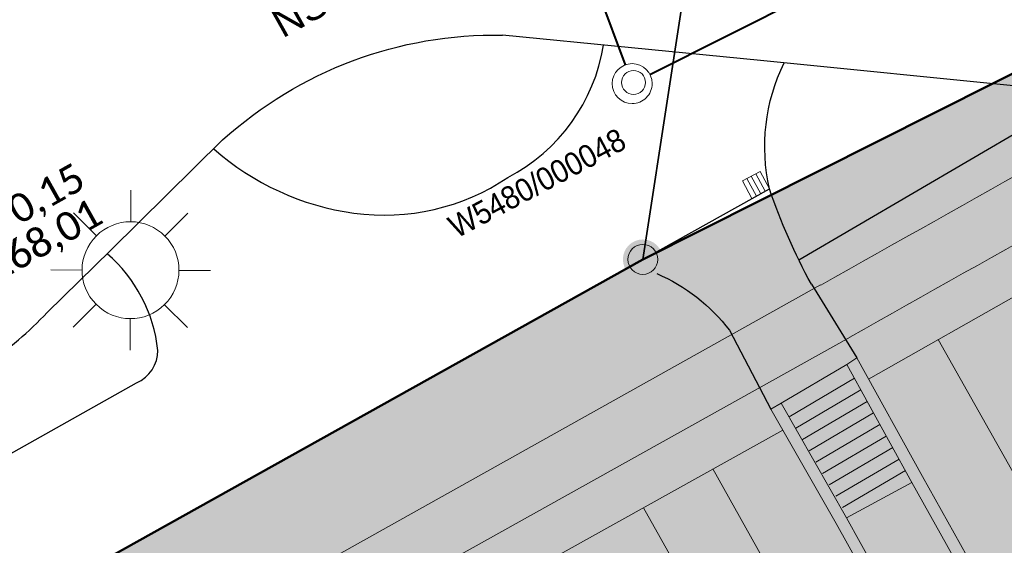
# Model space of a CAD drawing. Header units: millimetres. Extents: x 3402416 to 3403134, y 5267375 to 5268119.
# Tile 153 of 256: x 3402696 to 3402721, y 5267624 to 5267637. Entities that reach past the tile are written whole.
import ezdxf

# ---------------------------------------------------------------- set-up
doc = ezdxf.new("R2010")
doc.units = ezdxf.units.MM
doc.header["$MEASUREMENT"] = 0
doc.linetypes.add('100.5', pattern=[5.5, 3.9, -1.6])
doc.linetypes.add('DGN Style 2', pattern=[18.98635847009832, 11.39181508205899, -7.59454338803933])
for name, color, linetype, lineweight in [('_WBG Ideenteil + Pachtvertrag', 8, 'Continuous', 25), ('IVK_Boeschung', 7, 'Continuous', 0), ('IVK_Fahrbahnrand', 7, 'Continuous', 0), ('IVK_Gleis', 7, 'Continuous', 0), ('IVK_NSH_Modell Umring Freiborderhoehung', 1, 'Continuous', 0), ('IVK_NSH_Modell Umring Teil West', 7, 'Continuous', 0), ('IVK_NSH_Modell Umring Werksareal', 7, 'Continuous', 0), ('IVK_Rahmen Stempel', 7, 'Continuous', 0), ('IVK_RW Kanal', 90, 'Continuous', 0), ('IVK_RW Schacht', 90, 'Continuous', 0), ('IVK_RW Schachtanschrieb-Hoehen_NSH', 90, 'Continuous', 0), ('IVK_Sinkkasten', 7, 'Continuous', 0), ('IVK_Strassenbeleuchtung', 7, 'Continuous', 0), ('IVK_SW Schachtanschrieb-Hoehen_NSH', 20, 'Continuous', 0), ('IVK_Treppe Überdachung', 7, 'Continuous', 0)]:
    doc.layers.add(name, color=color, linetype=linetype, lineweight=lineweight)
for name, color, linetype, lineweight, true_color in [('_WBG Realisierungsteil', 7, 'Continuous', 50, 0x9494ff), ('ALKIS_Flurstuecksgrenze', 7, 'Continuous', 0, 0xffff80), ('ALKIS_Grenzpunkte_abgemarkt', 7, 'Continuous', 0, 0xffff80), ('ALKIS_Grenzpunkte_endgueltig', 7, 'Continuous', 0, 0x73d156), ('BetaPlan_RW_KW_Schachtnummer', 7, 'Continuous', 0, 0x0072ff)]:
    doc.layers.add(name, color=color, linetype=linetype, lineweight=lineweight, true_color=true_color)
doc.styles.add('Arial', font='arial.ttf')
doc.styles.add('Style-Arial Unicode MS', font='ARIALUNI.TTF')

# ---------------------------------------------------------------- blocks, each defined once
blk = doc.blocks.new('LAMPE0')
at = {"color": 0, "linetype": 'ByBlock', "lineweight": -2}
for p, q in [((1e-05, 0.00267), (2e-05, 0.00445)), ((-0.0019, 0.00192), (-0.00317, 0.0032)), ((0.00192, 0.0019), (0.0032, 0.00317)), ((-0.00267, 1e-05), (-0.00445, 2e-05)), ((0.00267, -1e-05), (0.00445, -2e-05)), ((-0.00192, -0.0019), (-0.0032, -0.00317)), ((0.0019, -0.00192), (0.00317, -0.0032)), ((-1e-05, -0.00267), (-2e-05, -0.00445))]:
    blk.add_line(p, q, dxfattribs=at)
for start, end in [(44.74282500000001, 134.742825), (134.742825, 224.742825), (314.742825, 44.74282500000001), (224.742825, 314.742825)]:
    blk.add_arc((0, 0), 0.0027, start, end, dxfattribs=at)
blk = doc.blocks.new('VA03A')
at = {"linetype": 'Continuous', "lineweight": 13}
h = blk.add_hatch(color=7, dxfattribs=at)
edge = h.paths.add_edge_path(flags=0)
edge.add_arc((0, 0), 0.05, 0, 360)
blk = doc.blocks.new('Grenzpunkt mit Abmarkung')
at = {"color": 0}
blk.add_circle((0, 0), 0.05, dxfattribs=at)
blk = doc.blocks.new('STEIN')
at = {"color": 0, "linetype": 'ByBlock', "lineweight": -2}
for start, end in [(90, 180), (0, 90), (180, 270), (270, 0)]:
    blk.add_arc((0, 0), 0.00501, start, end, dxfattribs=at)
blk = doc.blocks.new('M8_2')
at = {"color": 0, "linetype": 'ByBlock', "lineweight": -2}
for p, q in [((-0.005006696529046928, -0.004993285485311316), (-0.004993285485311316, 0.005006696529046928)), ((-0.004993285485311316, 0.005006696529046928), (0.005006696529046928, 0.004993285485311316)), ((-0.002513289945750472, 0.005003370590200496), (-0.002506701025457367, -0.00499663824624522)), ((-6.705521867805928e-06, -0.004999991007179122), (6.705521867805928e-06, 0.004999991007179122)), ((0.002506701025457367, 0.00499663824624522), (0.002513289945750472, -0.005003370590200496)), ((0.005006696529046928, 0.004993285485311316), (0.004993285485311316, -0.005006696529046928)), ((0.004993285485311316, -0.005006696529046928), (-0.005006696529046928, -0.004993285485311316))]:
    blk.add_line(p, q, dxfattribs=at)
blk = doc.blocks.new('GULLI')
at = {"color": 0, "linetype": 'ByBlock', "lineweight": -2, "xscale": 1.000000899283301, "yscale": 1.000000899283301, "zscale": 1.000000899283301, "rotation": 90.07683971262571}
blk.add_blockref('M8_2', (0, 0), dxfattribs=at)

msp = doc.modelspace()

# ---------------------------------------------------------------- hatches: boundary and pattern name
at = {"layer": '_WBG Ideenteil + Pachtvertrag', "linetype": 'Continuous', "lineweight": 13, "transparency": 33554483}
h = msp.add_hatch(color=10, dxfattribs=at)
h.dxf.hatch_style = 1
h.paths.add_polyline_path([(3403020.16245001, 5267924.387769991), (3402974.164736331, 5267921.172880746), (3402970.833647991, 5267929.905829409), (3402966.125105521, 5267938.095891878), (3402962.962486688, 5267942.429970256), (3402957.609186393, 5267949.641042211), (3402947.360000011, 5267962.649999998), (3402939.807761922, 5267958.280785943), (3402940.650000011, 5267953.629999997), (3402941.220000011, 5267941.909999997), (3402941.790000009, 5267930.189999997), (3402941.545000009, 5267919.144999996), (3402940.618403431, 5267897.121720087), (3402939.51956888, 5267886.350966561), (3402937.993885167, 5267875.647076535), (3402933.952435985, 5267857.287685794), (3402924.269771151, 5267830.290976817), (3402912.70607658, 5267807.601485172), (3402888.950021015, 5267776.442785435), (3402888.948658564, 5267776.443823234), (3402875.125951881, 5267762.813248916), (3402817.856936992, 5267713.906700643), (3402814.792997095, 5267708.813060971), (3402749.530083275, 5267659.038497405), (3402740.540000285, 5267652.664999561), (3402743.030533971, 5267648.819175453), (3402726.539999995, 5267638.140000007), (3402711.869999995, 5267630.760000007), (3402634.269999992, 5267587.490000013), (3402621.469999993, 5267580.910000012), (3402607.519999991, 5267574.990000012), (3402612.549999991, 5267567.780000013), (3402597.743393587, 5267552.391029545), (3402630.485999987, 5267520.887500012), (3402683.348999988, 5267542.27000001), (3402692.954999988, 5267547.52500001), (3402703.979999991, 5267553.56000001), (3402743.097287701, 5267575.542575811), (3402746.601055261, 5267577.473139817), (3402753.342323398, 5267580.872757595), (3402757.657494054, 5267582.852254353), (3402762.378373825, 5267584.4516378), (3402767.186860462, 5267585.764340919), (3402772.29990408, 5267586.82701157), (3402777.468214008, 5267587.565390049), (3402782.590309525, 5267588.115923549), (3402787.738347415, 5267587.940988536), (3402794.98364584, 5267586.421840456), (3402794.339154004, 5267584.752635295), (3402798.108716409, 5267583.568148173), (3402799.256490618, 5267582.521750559), (3402802.297060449, 5267580.638326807), (3402804.958647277, 5267578.374340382), (3402807.449328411, 5267575.693806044), (3402813.836844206, 5267564.974516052), (3402824.334100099, 5267559.186056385), (3402831.545665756, 5267563.247558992), (3402850.736040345, 5267528.656213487), (3402857.046140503, 5267532.175631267), (3402875.097029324, 5267542.718187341), (3402879.431665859, 5267545.49590129), (3402884.47041499, 5267548.760394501), (3402887.619999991, 5267550.840000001), (3402890.11999999, 5267552.705000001), (3402892.61999999, 5267554.57), (3402896.49999999, 5267557.725), (3402900.37999999, 5267560.88), (3402903.42499999, 5267563.53), (3402911.319999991, 5267570.839999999), (3402925.41999999, 5267583.349999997), (3402926.029999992, 5267588.41), (3402935.719999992, 5267598.939999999), (3402939.889216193, 5267603.53054421), (3402947.511956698, 5267612.875241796), (3402954.37638669, 5267622.159368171), (3402960.809480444, 5267631.963964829), (3402966.189463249, 5267641.215743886), (3402971.088693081, 5267650.737576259), (3402974.884999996, 5267659.599999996), (3402977.896151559, 5267666.629987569), (3402983.519182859, 5267677.451653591), (3402987.072116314, 5267688.518937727), (3402989.662394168, 5267695.872167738), (3402996.629999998, 5267712.759999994), (3402998.879999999, 5267719.659999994), (3403002.589999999, 5267737.299999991), (3403004.045, 5267747.989999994), (3403005.500000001, 5267758.679999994), (3403006.260000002, 5267780.779999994), (3403008.055000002, 5267823.754999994), (3403009.280000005, 5267856.419999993), (3403009.069347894, 5267863.169206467), (3403007.636931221, 5267873.430262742)])
h.paths.add_polyline_path([(3402831.684338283, 5267692.713495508), (3402826.570000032, 5267697.970000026), (3402826.570000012, 5267697.970000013), (3402822.855003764, 5267702.231002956), (3402821.219958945, 5267700.910050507), (3402817.300075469, 5267705.730194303), (3402868.070000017, 5267748.980000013), (3402874.240000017, 5267754.230000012), (3402879.480000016, 5267748.100000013), (3402881.455003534, 5267745.791003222), (3402884.489868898, 5267742.976403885), (3402858.850000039, 5267715.330000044, -0.01115934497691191), (3402852.943002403, 5267709.527597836, -0.01177327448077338), (3402846.747222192, 5267703.982851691, -0.0127692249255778), (3402839.04620584, 5267697.938380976, -0.01175673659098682)], flags=16)
h.paths.add_polyline_path([(3402833.136433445, 5267693.592305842), (3402864.347414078, 5267722.274868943), (3402861.408584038, 5267725.472761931), (3402830.197603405, 5267696.79019883)], flags=24)

# ---------------------------------------------------------------- linework, layer by layer
at = {"layer": '_WBG Ideenteil + Pachtvertrag', "color": 10, "linetype": 'Continuous', "lineweight": 50, "transparency": 33554687}
msp.add_lwpolyline([(3402634.269999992, 5267587.490000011), (3402711.869999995, 5267630.760000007), (3402726.539999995, 5267638.140000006), (3402743.03053397, 5267648.819175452), (3402740.540000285, 5267652.664999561), (3402749.530083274, 5267659.038497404), (3402814.792997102, 5267708.813060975)], dxfattribs=at)
at = {"layer": '_WBG Realisierungsteil', "color": 168, "lineweight": 50, "transparency": 33554687}
msp.add_lwpolyline([(3402634.269999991, 5267587.490000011), (3402711.869999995, 5267630.760000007), (3402726.539999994, 5267638.140000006), (3402743.030533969, 5267648.819175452), (3402740.540000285, 5267652.664999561), (3402749.530083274, 5267659.038497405), (3402814.792997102, 5267708.813060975)], dxfattribs=at)
at = {"layer": 'ALKIS_Flurstuecksgrenze', "color": 7, "linetype": 'Continuous', "lineweight": 30, "flags": 128}
for points in [[(3402826.697000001, 5267884.391), (3402807.51, 5267833.702), (3402776.879000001, 5267762.672), (3402774.418000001, 5267756.929), (3402776.269, 5267757.08), (3402811.165000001, 5267712.763), (3402807.243, 5267709.631), (3402805.802000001, 5267708.421), (3402799.589000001, 5267703.188), (3402791.475000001, 5267696.364), (3402783.421000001, 5267689.631), (3402775.297, 5267682.847), (3402767.084, 5267676.264), (3402758.05, 5267669.03), (3402756.379000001, 5267667.929), (3402742.414, 5267658.714), (3402739.973000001, 5267657.483), (3402738.052000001, 5267656.513), (3402743.034, 5267648.82), (3402726.537, 5267638.144), (3402711.871, 5267630.761), (3402634.266, 5267587.487)], [(3402634.266, 5267587.487), (3402711.871, 5267630.761), (3402713.953000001, 5267644.306), (3402711.632000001, 5267643.135), (3402705.279000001, 5267640.195), (3402691.552000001, 5267638.554)]]:
    msp.add_lwpolyline(points, dxfattribs=at)
msp.add_lwpolyline([(3402711.871, 5267630.761), (3402726.537, 5267638.144), (3402743.034, 5267648.82), (3402738.052000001, 5267656.513), (3402713.953000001, 5267644.306)], close=True, dxfattribs=at)
at = {"layer": 'IVK_Boeschung', "color": 7, "linetype": 'DGN Style 2', "lineweight": 13}
for p, q in [((3402717.53, 5267627.76), (3402731.290000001, 5267635.54)), ((3402719.28, 5267628.75), (3402722.720000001, 5267622.65)), ((3402688.854, 5267611.727), (3402715.38, 5267626.48)), ((3402713.63, 5267625.51), (3402717.05, 5267619.4)), ((3402711.890000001, 5267624.53), (3402713.600000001, 5267621.48))]:
    msp.add_line(p, q, dxfattribs=at)
at = {"layer": 'IVK_Fahrbahnrand', "color": 7, "linetype": 'Continuous', "lineweight": 30}
for p, q in [((3402714.826, 5267635.746), (3402708.351, 5267636.384)), ((3402722.948, 5267634.929), (3402714.826, 5267635.746)), ((3402722.948, 5267634.929), (3402715.785000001, 5267630.742)), ((3402698.528, 5267630.993), (3402701.331, 5267633.754)), ((3402712.307, 5267631.003), (3402715.049000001, 5267632.528)), ((3402687.044000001, 5267616.907), (3402712.307, 5267631.003)), ((3402696.930000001, 5267629.433), (3402698.528, 5267630.993)), ((3402716.100000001, 5267630.137), (3402717.240000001, 5267628.29)), ((3402714.043000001, 5267628.983), (3402715.080000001, 5267627.01)), ((3402689.463, 5267622.237), (3402699.172, 5267627.668))]:
    msp.add_line(p, q, dxfattribs=at)
at = {"layer": 'IVK_Fahrbahnrand', "color": 7, "linetype": 'Continuous', "lineweight": 30, "extrusion": (0, 0, -1)}
for centre, radius, start, end in [((-3402708.168603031, 5267626.18695693), 10.19867422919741, 47.89893611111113, 91.0247527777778), ((-3402719.707520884, 5267633.588674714), 4.777745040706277, 347.1732805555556, 26.04861111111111), ((-3402729.063410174, 5267637.261753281), 14.79229909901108, 331.2065916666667, 341.3361861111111), ((-3402710.419270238, 5267626.217066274), 4.558706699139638, 113.2870166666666, 142.6460972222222)]:
    msp.add_arc(centre, radius, start, end, dxfattribs=at)
at = {"layer": 'IVK_Fahrbahnrand', "color": 7, "linetype": 'Continuous', "lineweight": 30}
for centre, radius, start, end in [((3402706.379598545, 5267636.863894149), 4.564502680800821, 297.4964444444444, 350.80205), ((3402705.539114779, 5267638.556647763), 6.698862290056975, 228.5777277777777, 262.1225138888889), ((3402705.380296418, 5267637.443545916), 5.574499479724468, 262.1714694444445, 303.8697138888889), ((3402695.971586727, 5267628.06410212), 3.758605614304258, 6.368250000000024, 49.04213055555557), ((3402691.254008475, 5267634.641894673), 7.703860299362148, 302.603325, 317.4571916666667), ((3402698.819846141, 5267628.4822673), 0.8871547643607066, 293.3874888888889, 359.9181527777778)]:
    msp.add_arc(centre, radius, start, end, dxfattribs=at)
at = {"layer": 'IVK_Gleis', "color": 7, "linetype": 'Continuous', "lineweight": 13}
for p, q in [((3402680.540000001, 5267610.14), (3402716.330000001, 5267630.12)), ((3402681.27, 5267608.83), (3402717.07, 5267628.81))]:
    msp.add_line(p, q, dxfattribs=at)
for centre, radius, start, end in [((3404066.950000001, 5265235.87), 2748.92, 119.1558194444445, 119.42775), ((3404065.890000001, 5265237.76), 2745.26, 119.1556388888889, 119.4279277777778)]:
    msp.add_arc(centre, radius, start, end, dxfattribs=at)
at = {"layer": 'IVK_NSH_Modell Umring Freiborderhoehung', "color": 6, "linetype": '100.5', "ltscale": 10, "true_color": 0xe202f2}
msp.add_open_spline([(3402973.402, 5267889.37, 266.63), (3402971.259000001, 5267898.655, 266.884), (3402973.221, 5267899.259, 266.92), (3402979.065, 5267899.964, 266.983), (3402987.632000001, 5267901.332, 266.645), (3402996.574, 5267901.247, 267.164), (3402999.854, 5267900.751, 267.116), (3403001.073, 5267899.555, 266.771), (3403007.491, 5267887.112, 261.1240000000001), (3403008.555000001, 5267857.094, 261.209), (3403007.359000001, 5267813.886, 261.074), (3403006.127, 5267770.161, 261.248), (3402999.63, 5267722.447, 261.063), (3402990.96, 5267699.646, 261.254), (3402984.157000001, 5267681.314, 261.31), (3402973.541000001, 5267656.946, 261.224), (3402953.577000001, 5267621.061, 261.098), (3402931.148000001, 5267593.163, 261.279), (3402926.345000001, 5267588.179, 261.563), (3402925.493, 5267583.399, 261.5110000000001), (3402911.549000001, 5267570.877, 261.576), (3402911.412, 5267570.875, 261.58), (3402911.339000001, 5267570.85, 262.251), (3402902.615000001, 5267562.888, 262.266), (3402892.302000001, 5267554.41, 262.276), (3402881.339000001, 5267546.676, 262.302), (3402874.151000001, 5267542.111, 262.268), (3402866.574, 5267537.704, 262.28), (3402866.402, 5267538.022, 262.27), (3402865.737000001, 5267539.264, 262.279), (3402868.892, 5267541.002, 262.274), (3402868.752, 5267541.251, 262.276), (3402868.744, 5267541.273, 262.225), (3402864.707, 5267548.554, 262.213), (3402862.826, 5267549.046, 262.204), (3402861.239000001, 5267548.161, 262.217), (3402861.219000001, 5267548.172, 262.174), (3402860.109000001, 5267550.144, 262.171), (3402860.127, 5267550.151, 262.401), (3402859.981000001, 5267550.413, 262.4), (3402859.545, 5267550.177, 262.402), (3402857.42, 5267547.064, 262.409), (3402861.361, 5267539.982, 262.423), (3402857.268000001, 5267537.712, 262.414), (3402857.595000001, 5267537.1, 262.401), (3402855.077000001, 5267535.648, 262.413), (3402855.391, 5267535.133, 262.415), (3402847.117000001, 5267530.472, 262.423), (3402844.698, 5267529.084, 262.42), (3402844.686000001, 5267529.154, 262.243), (3402841.189, 5267535.306, 262.197), (3402834.324, 5267531.517, 262.1960000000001), (3402825.188000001, 5267526.398, 262.199), (3402816.640000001, 5267521.633, 262.187), (3402807.825000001, 5267516.664, 262.189), (3402799.117000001, 5267511.766, 262.187), (3402790.161, 5267506.762, 262.187), (3402785.002, 5267503.849, 262.181), (3402780.631000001, 5267501.338, 262.252), (3402779.518000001, 5267503.255, 262.252), (3402779.51, 5267503.225, 261.302), (3402771.145, 5267498.561, 261.306), (3402762.032000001, 5267493.996, 261.293), (3402753.326, 5267489.085, 261.279), (3402744.624, 5267484.192, 261.304), (3402737.594000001, 5267477.268, 261.295), (3402739.756000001, 5267473.33, 261.2970000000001), (3402739.329, 5267473.086, 261.293), (3402740.745000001, 5267471.036, 261.302), (3402742.522, 5267468.178, 261.301), (3402737.854, 5267465.502, 261.276), (3402736.075000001, 5267464.499, 261.3090000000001), (3402734.307, 5267463.533, 261.292), (3402734.274000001, 5267463.516, 262.291), (3402732.350000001, 5267462.487, 262.274), (3402724.718, 5267458.614, 262.463), (3402722.217000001, 5267454.994, 262.478), (3402722.175, 5267455, 262.6070000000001), (3402720.67, 5267453.302, 262.568), (3402719.337, 5267455.763, 262.5710000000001), (3402719.314, 5267455.757, 262.497), (3402715.054, 5267453.445, 262.491), (3402712.311000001, 5267452.143, 258.2440000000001), (3402707.951, 5267450.18, 258.263), (3402703.588, 5267448.754, 258.252), (3402699.675, 5267457.066, 258.28), (3402695.118, 5267469.736, 258.679), (3402692.195, 5267479.923, 258.969), (3402702.031, 5267485.048, 259.195), (3402707.857, 5267488.496, 259.373), (3402715.117000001, 5267492.487, 259.098), (3402719.239000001, 5267494.954, 259.258), (3402721.036, 5267494.67, 259.279), (3402723.049000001, 5267491.187, 262.242), (3402725.561000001, 5267486.822, 262.264), (3402729.362000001, 5267488.733, 262.271), (3402737.009000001, 5267493.102, 262.276), (3402745.765000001, 5267498.005, 262.28), (3402754.496, 5267502.989, 262.292), (3402763.191000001, 5267507.689, 262.2730000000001), (3402771.922, 5267512.655, 262.276), (3402774.429, 5267514.204, 262.227), (3402783.438000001, 5267519.244, 262.226), (3402792.034, 5267524.084, 262.23), (3402800.847000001, 5267529.005, 262.2200000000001), (3402809.211000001, 5267533.706, 262.217), (3402818.25, 5267538.767, 262.216), (3402826.523000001, 5267543.492, 262.222), (3402838.805000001, 5267550.458, 262.215), (3402835.571, 5267556.173, 262.289), (3402836.864000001, 5267556.946, 262.342), (3402832.914, 5267564.026, 262.3330000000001), (3402828.391, 5267572.116, 262.301), (3402828.714000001, 5267572.295, 262.2970000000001), (3402828.751000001, 5267572.324, 262.218), (3402831.204, 5267573.654, 262.187), (3402830.856000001, 5267577.123, 262.171), (3402838.132000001, 5267575.061, 262.179), (3402857.727, 5267580.016, 262.296), (3402858.743, 5267586.148, 262.343), (3402856.571, 5267590.239, 262.325), (3402872.490000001, 5267592.439, 262.352), (3402877.389, 5267594.62, 262.202), (3402881.373000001, 5267600.75, 262.129), (3402885.875, 5267603.453, 262.135), (3402897.38, 5267602.371, 262.069), (3402906.697000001, 5267606.506, 262.0950000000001), (3402914.635, 5267612.832, 262.118), (3402919.801, 5267617.02, 262.213), (3402922.673, 5267622.771, 262.143), (3402927.52, 5267629.693, 262.2080000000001), (3402932.198, 5267635.327, 262.186), (3402941.376000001, 5267637.011, 262.09), (3402947.200000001, 5267645.566, 262.07), (3402949.802000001, 5267656.334, 262.328), (3402957.649000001, 5267672.321, 262.37), (3402963.36, 5267678.252, 262.337), (3402968.961000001, 5267685.849, 262.32), (3402968.435000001, 5267695.836, 262.336), (3402971.662, 5267699.315, 262.308), (3402983.328000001, 5267726.695, 262.51), (3402987.168000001, 5267750.814, 262.971), (3402988.274000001, 5267771.277, 263.412), (3402989.890000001, 5267792.909, 264.016), (3402990.532000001, 5267812.395, 264.397), (3402986.982, 5267832.181, 264.939), (3402981.541000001, 5267853.095, 265.631), (3402977.157000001, 5267872.138, 266.165), (3402973.402, 5267889.37, 266.63)], degree=1, dxfattribs=at)
at = {"layer": 'IVK_NSH_Modell Umring Teil West', "color": 6, "linetype": '100.5', "ltscale": 10, "true_color": 0xe202f2}
msp.add_open_spline([(3402628.253, 5267598.544, 269.937), (3402641.757000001, 5267606.054, 270.0230000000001), (3402657.553, 5267614.878, 270.114), (3402675.255, 5267624.773, 270.2070000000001), (3402675.324, 5267624.659, 270.079), (3402684.824, 5267621.981, 270.344), (3402684.826, 5267621.97, 270.4580000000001), (3402684.883, 5267621.864, 270.4580000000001), (3402685.543000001, 5267620.164, 270.387), (3402685.562, 5267620.086, 270.387), (3402685.564, 5267620.075, 270.322), (3402687.058000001, 5267616.919, 270.241), (3402687.044000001, 5267616.907, 270.2970000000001), (3402687.083000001, 5267616.837, 270.298), (3402687.222000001, 5267616.45, 270.294), (3402686.878, 5267615.082, 270.225), (3402688.132000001, 5267612.963, 270.158), (3402688.854, 5267611.727, 270.108), (3402692.632000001, 5267606.31, 265.792), (3402690.801, 5267601.975, 265.743), (3402690.498000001, 5267601.81, 265.685), (3402692.019, 5267598.974, 264.145), (3402693.751000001, 5267596.039, 263.722), (3402697.143000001, 5267589.96, 261.397), (3402697.219000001, 5267589.903, 261.323), (3402701.143000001, 5267583.189, 261.113), (3402700.796000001, 5267582.857, 261.114), (3402700.48, 5267582.471, 261.115), (3402700.240000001, 5267582.096, 261.116), (3402700.018000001, 5267581.634, 261.118), (3402699.865000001, 5267581.182, 261.121), (3402699.759000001, 5267580.656, 261.123), (3402699.724, 5267580.1, 261.127), (3402699.757000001, 5267579.607, 261.13), (3402699.84, 5267579.163, 261.133), (3402699.968, 5267578.744, 261.1360000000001), (3402700.137000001, 5267578.349, 261.14), (3402700.357, 5267577.958, 261.143), (3402700.601, 5267577.618, 261.146), (3402700.875, 5267577.308, 261.149), (3402701.194000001, 5267577.017, 261.152), (3402701.458000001, 5267576.818, 261.155), (3402701.77, 5267576.623, 261.157), (3402702.079, 5267576.466, 261.1600000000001), (3402702.457, 5267576.317, 261.162), (3402702.826, 5267576.211, 261.164), (3402703.183000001, 5267576.145, 261.166), (3402703.533, 5267576.111, 261.168), (3402703.896000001, 5267576.109, 261.169), (3402704.292, 5267576.143, 261.171), (3402704.681, 5267576.217, 261.1720000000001), (3402704.965, 5267576.296, 261.173), (3402705.217000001, 5267576.386, 261.173), (3402707.832, 5267577.842, 261.175), (3402709.09, 5267572.866, 261.096), (3402708.405, 5267568.61, 260.907), (3402698.283, 5267563.277, 261.169), (3402693.549000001, 5267560.553, 260.917), (3402685.523000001, 5267555.965, 261.026), (3402668.604, 5267549.392, 261.028), (3402659.972000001, 5267545.813, 260.693), (3402647.149000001, 5267540.036, 260.412), (3402637.208000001, 5267534.921, 260.3090000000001), (3402625.271000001, 5267527.783, 260.3740000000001), (3402614.853000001, 5267521.252, 260.423), (3402604.386, 5267513.647, 260.492), (3402591.208000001, 5267503.377, 260.76), (3402587.076, 5267508.519, 261.1600000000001), (3402587.731000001, 5267518.469, 265.454), (3402582.621, 5267519.527, 265.304), (3402588.906, 5267527.261, 265.481), (3402594.968, 5267537.514, 265.929), (3402603.304, 5267546.246, 266.775), (3402600.832, 5267549.266, 266.887), (3402596.744, 5267551.245, 269.012), (3402591.885, 5267549.833, 268.92), (3402587.239000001, 5267546.861, 269.081), (3402581.243, 5267547.71, 269.55), (3402581.129000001, 5267547.828, 269.548), (3402576.830000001, 5267544.403, 269.457), (3402573.092000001, 5267540.608, 269.43), (3402571.878, 5267541.8, 269.408), (3402570.615000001, 5267542.617, 269.407), (3402574.302000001, 5267546.633, 269.3980000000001), (3402567.663000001, 5267563.645, 269.883), (3402562.649000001, 5267562.897, 269.866), (3402562.595000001, 5267563.239, 269.861), (3402562.584, 5267563.318, 269.86), (3402562.11, 5267566.725, 269.873), (3402562.099, 5267566.805, 269.873), (3402563.338, 5267566.977, 269.879), (3402565.816000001, 5267567.348, 269.89), (3402567.039, 5267567.542, 269.896), (3402568.655, 5267567.813, 269.908), (3402570.73, 5267568.179, 269.912), (3402571.950000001, 5267568.407, 269.917), (3402573.148000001, 5267568.637, 269.923), (3402576.065, 5267569.267, 269.935), (3402578.987000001, 5267569.94, 269.9460000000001), (3402580.21, 5267570.222, 269.951), (3402581.417, 5267570.509, 269.956), (3402582.621, 5267570.804, 269.961), (3402583.824, 5267571.107, 269.967), (3402585.018000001, 5267571.417, 269.972), (3402587.407000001, 5267572.063, 269.983), (3402592.197000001, 5267573.463, 270.005), (3402594.547, 5267574.203, 270.015), (3402595.726, 5267574.586, 270.02), (3402596.901000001, 5267574.978, 270.026), (3402598.088, 5267575.384, 270.031), (3402599.405, 5267575.831, 270.038), (3402600.717000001, 5267576.286, 270.045), (3402602.256000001, 5267576.82, 270.053), (3402603.278, 5267577.202, 270.058), (3402604.589000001, 5267577.686, 270.064), (3402605.878, 5267578.171, 270.0710000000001), (3402607.163000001, 5267578.664, 270.078), (3402608.444000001, 5267579.165, 270.085), (3402609.722000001, 5267579.675, 270.091), (3402613.612000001, 5267581.348, 270.009), (3402612.713, 5267582.91, 270.024), (3402612.692, 5267583.028, 270.024), (3402612.691000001, 5267583.046, 269.904), (3402610.129000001, 5267589.514, 269.691), (3402610.114000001, 5267589.539, 269.803), (3402610.039, 5267589.633, 269.803), (3402611.28, 5267590.171, 269.812), (3402612.516, 5267590.718, 269.8210000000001), (3402613.75, 5267591.273, 269.83), (3402614.979, 5267591.836, 269.839), (3402616.205000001, 5267592.407, 269.848), (3402617.428, 5267592.985, 269.8570000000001), (3402618.646000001, 5267593.572, 269.866), (3402619.861, 5267594.166, 269.8740000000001), (3402621.072000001, 5267594.768, 269.883), (3402622.279000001, 5267595.378, 269.892), (3402623.481000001, 5267595.996, 269.901), (3402624.680000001, 5267596.621, 269.9100000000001), (3402625.875, 5267597.255, 269.919), (3402627.066000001, 5267597.896, 269.928), (3402628.253, 5267598.544, 269.937)], degree=1, dxfattribs=at)
at = {"layer": 'IVK_Rahmen Stempel', "color": 7, "linetype": 'Continuous', "lineweight": 30}
msp.add_3dface([(3402461.796628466, 5267374.849302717), (3403134.296628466, 5267374.849302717), (3403134.296628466, 5268117.349302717), (3402461.796628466, 5268117.349302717)], dxfattribs=at)
msp.add_3dface([(3402461.796628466, 5267374.849302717), (3403134.296628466, 5267374.849302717), (3403134.296628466, 5268117.349302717), (3402461.796628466, 5268117.349302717)], dxfattribs=at)
at = {"layer": 'IVK_RW Kanal', "linetype": 'Continuous', "lineweight": 40}
for p, q in [((3402692.504000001, 5267686.687), (3402711.424000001, 5267635.637)), ((3402712.044000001, 5267635.397), (3402732.374, 5267645.617))]:
    msp.add_line(p, q, dxfattribs=at)
at = {"layer": 'IVK_Treppe Überdachung', "color": 7, "linetype": 'Continuous', "lineweight": 13}
for p, q in [((3402715.34, 5267627.16), (3402716.990000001, 5267628.13)), ((3402717.240000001, 5267628.29), (3402716.990000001, 5267628.13)), ((3402716.990000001, 5267628.13), (3402718.620000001, 5267625.17)), ((3402718.890000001, 5267625.32), (3402717.240000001, 5267628.29)), ((3402715.542, 5267626.815), (3402717.183000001, 5267627.78)), ((3402715.709, 5267626.53), (3402717.342000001, 5267627.49)), ((3402715.080000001, 5267627.01), (3402715.34, 5267627.16)), ((3402716.98, 5267624.28), (3402715.34, 5267627.16)), ((3402715.876000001, 5267626.246), (3402717.501000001, 5267627.201)), ((3402716.720000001, 5267624.14), (3402715.080000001, 5267627.01)), ((3402716.043000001, 5267625.961), (3402717.661, 5267626.912)), ((3402716.21, 5267625.677), (3402717.82, 5267626.623)), ((3402716.378, 5267625.392), (3402717.979, 5267626.333)), ((3402716.545, 5267625.108), (3402718.138, 5267626.045)), ((3402716.712, 5267624.823), (3402718.298, 5267625.755)), ((3402716.879000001, 5267624.539), (3402718.457, 5267625.467)), ((3402718.620000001, 5267625.17), (3402716.98, 5267624.28)), ((3402722.040000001, 5267619.07), (3402718.620000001, 5267625.17)), ((3402718.890000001, 5267625.32), (3402722.3, 5267619.22)), ((3402716.720000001, 5267624.14), (3402720.15, 5267618.01)), ((3402720.410000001, 5267618.16), (3402716.98, 5267624.28))]:
    msp.add_line(p, q, dxfattribs=at)

# ---------------------------------------------------------------- block references
at = {"layer": 'ALKIS_Grenzpunkte_abgemarkt', "color": 7, "xscale": 7.5, "yscale": 7.5, "zscale": 7.5}
msp.add_blockref('Grenzpunkt mit Abmarkung', (3402711.871, 5267630.761), dxfattribs=at)
at = {"layer": 'ALKIS_Grenzpunkte_endgueltig', "color": 254, "ltscale": 0.5, "true_color": 0xbfffbf, "xscale": 10, "yscale": 10, "zscale": 10}
msp.add_blockref('VA03A', (3402711.871, 5267630.761), dxfattribs=at)
at = {"layer": 'IVK_RW Schacht', "linetype": 'Continuous', "lineweight": 13, "zscale": 100, "rotation": 359.9919}
for p, xscale, yscale in [((3402711.604, 5267635.167), 100, 100), ((3402711.638, 5267635.196), 59.99999999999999, 59.99999999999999)]:
    msp.add_blockref('STEIN', p, dxfattribs=dict(at, xscale=xscale, yscale=yscale))
at = {"layer": 'IVK_Sinkkasten', "color": 7, "linetype": 'Continuous', "lineweight": 13, "xscale": 49.99999999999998, "yscale": 49.99999999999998, "zscale": 100, "rotation": 118.2926348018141}
msp.add_blockref('GULLI', (3402714.71, 5267632.628), dxfattribs=at)
at = {"layer": 'IVK_Strassenbeleuchtung', "color": 7, "linetype": 'Continuous', "lineweight": 13, "xscale": 450.0000000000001, "yscale": 450.0000000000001, "zscale": 100, "rotation": 359.9919}
msp.add_blockref('LAMPE0', (3402699.02, 5267630.49), dxfattribs=at)

# ---------------------------------------------------------------- texts
at = {"layer": 'BetaPlan_RW_KW_Schachtnummer', "linetype": 'Continuous', "insert": (3402706.929483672, 5267631.782643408), "char_height": 0.5719999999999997, "attachment_point": 1, "rotation": 28.032285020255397, "line_spacing_factor": 0.69, "style": 'Arial'}
msp.add_mtext('\\H1x;\\W0.9;W5480/000048', dxfattribs=at)
at = {"layer": 'IVK_RW Schachtanschrieb-Hoehen_NSH', "linetype": 'Continuous', "lineweight": 106, "char_height": 0.7200000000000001, "attachment_point": 7, "rotation": 29.26552540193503, "line_spacing_factor": 0.6, "style": 'Style-Arial Unicode MS'}
for s, insert in [('NSH DH \\fCalibri|b0|i0|c00|p39;270,15', (3402691.68605264, 5267628.914015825)), ('NSH SH \\fCalibri|b0|i0|c00|p39;268,01', (3402692.167919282, 5267628.05412765))]:
    msp.add_mtext(s, dxfattribs=dict(at, insert=insert))
at = {"layer": 'IVK_SW Schachtanschrieb-Hoehen_NSH', "linetype": 'Continuous', "lineweight": 106, "insert": (3402702.905636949, 5267636.169110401), "char_height": 0.7200000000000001, "attachment_point": 7, "rotation": 29.26552540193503, "line_spacing_factor": 0.6, "style": 'Style-Arial Unicode MS'}
msp.add_mtext('NSH SH \\fCalibri|b0|i0|c00|p39;267,35', dxfattribs=at)

# ---------------------------------------------------------------- meshes
at = {"layer": 'IVK_NSH_Modell Umring Werksareal', "color": 6, "linetype": 'Continuous', "lineweight": 13, "true_color": 0xe202f2}
mesh = msp.add_polyface(dxfattribs=at)
corners = [(3402762.413000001, 5267617.541, 261.278), (3402759.973000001, 5267620.657, 261.3210000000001), (3402762.177000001, 5267621.875, 261.324), (3402764.78, 5267623.361, 262), (3402765.029410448, 5267623.509747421, 262.0470000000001), (3402765.132000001, 5267623.572, 262.0470000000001), (3402765.126000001, 5267623.597, 262.033), (3402765.0549287, 5267623.740348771, 262.033), (3402768.144933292, 5267625.272348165, 262.0697843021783), (3402768.79351321, 5267625.574502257, 262.0876161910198), (3402769.348859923, 5267625.823990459, 262.1026734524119), (3402769.805327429, 5267626.022788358, 262.1149062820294), (3402770.716415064, 5267626.402983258, 262.1389425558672), (3402771.819870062, 5267626.834513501, 262.1673914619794), (3402772.643791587, 5267627.136559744, 262.1881719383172), (3402773.392694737, 5267627.396470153, 262.2067253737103), (3402774.278325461, 5267627.686181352, 262.2282620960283), (3402775.264648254, 5267627.986734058, 262.2517416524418), (3402776.490286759, 5267628.328418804, 262.2801904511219), (3402777.367551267, 5267628.551749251, 262.3000669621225), (3402778.203772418, 5267628.748403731, 262.3186421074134), (3402779.377579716, 5267629.037662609, 262.3417897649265), (3402780.663048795, 5267629.298674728, 262.3647404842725), (3402781.904254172, 5267629.496754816, 262.3846010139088), (3402782.986919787, 5267629.627089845, 262.4001151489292), (3402783.935152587, 5267629.709184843, 262.412336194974), (3402788.698, 5267633.196, 262.6240000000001), (3402790.747, 5267634.336, 262.752), (3402793.374, 5267635.652, 262.802), (3402793.395, 5267635.647, 262.96), (3402794.703000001, 5267636.415, 262.967), (3402794.720000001, 5267636.421, 262.806), (3402806.142, 5267642.755, 262.826), (3402817.078000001, 5267648.877, 262.811), (3402816.569839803, 5267649.885429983, 262.825), (3402816.501000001, 5267650.014, 262.825), (3402816.42823251, 5267650.149905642, 262.825), (3402816.414, 5267650.199, 262.816), (3402816.391, 5267650.212, 263.018), (3402816.433000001, 5267650.577, 263.015), (3402822.76, 5267654.114, 262.939), (3402822.933000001, 5267653.871, 262.926), (3402822.935000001, 5267653.87, 262.713), (3402822.957194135, 5267653.840188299, 262.7060553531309), (3402829.20023251, 5267657.316905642, 262.5830000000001), (3402837.419799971, 5267661.927231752, 262.496), (3402837.860592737, 5267662.163243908, 262.496), (3402846.521315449, 5267667.00575074, 262.431), (3402857.556799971, 5267673.173231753, 262.3860000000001), (3402857.997592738, 5267673.409243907, 262.3860000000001), (3402859.986688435, 5267674.537583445, 262.362), (3402860.345000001, 5267674.811, 262.382), (3402860.715688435, 5267674.931583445, 262.3690000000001), (3402865.548688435, 5267677.641583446, 262.397), (3402872.214688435, 5267681.350583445, 262.45), (3402873.352, 5267681.721, 262.453), (3402873.35804099, 5267681.726235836, 262.5350398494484), (3402873.319000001, 5267681.796, 262.538), (3402877.616, 5267684.201, 262.53), (3402877.128, 5267685.073, 262.567), (3402877.197808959, 5267685.112072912, 262.5668700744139), (3402877.215, 5267685.118, 262.463), (3402879.804, 5267686.592, 262.502), (3402879.805283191, 5267686.607772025, 262.5991441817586), (3402879.875, 5267686.647, 262.6), (3402880.375, 5267685.759, 262.572), (3402890.175, 5267691.248, 262.736), (3402896.57, 5267694.844, 262.77), (3402896.101, 5267695.662, 262.763), (3402896.17039458, 5267695.701794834, 262.7638737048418), (3402896.182, 5267695.701, 262.695), (3402900.121, 5267697.902, 262.702), (3402900.128771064, 5267697.911687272, 262.7608228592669), (3402900.199, 5267697.95, 262.7610000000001), (3402900.648000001, 5267697.127, 262.753), (3402911.965, 5267703.471, 262.783), (3402912.478319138, 5267703.768722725, 262.783331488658), (3402913.009833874, 5267704.056077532, 262.7830141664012), (3402913.421397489, 5267704.264604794, 262.7823271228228), (3402913.838610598, 5267704.464017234, 262.781252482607), (3402914.302670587, 5267704.672131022, 262.7796249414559), (3402914.761697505, 5267704.864263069, 262.7775817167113), (3402915.21099251, 5267705.039508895, 262.7751772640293), (3402915.746064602, 5267705.232166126, 262.7718071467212), (3402916.23042726, 5267705.391939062, 262.7682946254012), (3402916.756000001, 5267705.55, 262.764), (3402915.717000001, 5267707.4, 262.784), (3402915.786752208, 5267707.439174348, 262.784), (3402915.806, 5267707.437, 262.71), (3402917.475000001, 5267707.838, 262.71), (3402917.476708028, 5267707.856802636, 262.791), (3402917.547, 5267707.895, 262.791), (3402921.478000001, 5267708.959, 262.843), (3402925.066000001, 5267711.336, 262.609), (3402928.563000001, 5267714.988, 262.447), (3402930.258, 5267713.998, 262.471), (3402933.77, 5267719.117, 262.526), (3402939.731000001, 5267728.616, 262.4340000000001), (3402943.002, 5267734.06, 262.485), (3402944.737000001, 5267732.963, 262.4480000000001), (3402944.56261715, 5267732.73550547, 262.4501300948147), (3402944.428572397, 5267732.510207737, 262.451570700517), (3402944.325978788, 5267732.285231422, 262.4524682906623), (3402944.247199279, 5267732.048917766, 262.4529095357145), (3402944.185467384, 5267731.749248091, 262.4528085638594), (3402944.163318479, 5267731.439646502, 262.451983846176), (3402944.177294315, 5267731.172078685, 262.4506979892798), (3402944.218017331, 5267730.924544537, 262.4490274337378), (3402944.296489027, 5267730.649393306, 262.4465958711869), (3402944.396693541, 5267730.408823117, 262.4439231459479), (3402944.513490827, 5267730.196155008, 262.4410721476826), (3402944.614308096, 5267730.046442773, 262.4387433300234), (3402944.748362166, 5267729.879635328, 262.4357726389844), (3402944.878, 5267729.744, 262.433), (3402950.928, 5267722.684, 262.415), (3402958.996, 5267713.311, 262.416), (3402966.464000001, 5267704.917, 262.3860000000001), (3402971.662, 5267699.315, 262.308), (3402968.435000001, 5267695.836, 262.336), (3402968.961000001, 5267685.849, 262.32), (3402963.36, 5267678.252, 262.337), (3402957.717000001, 5267672.338, 262.371), (3402957.649000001, 5267672.321, 262.37), (3402949.802000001, 5267656.334, 262.328), (3402947.200000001, 5267645.566, 262.07), (3402941.376000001, 5267637.011, 262.09), (3402932.198, 5267635.327, 262.186), (3402927.52, 5267629.693, 262.2080000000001), (3402922.673, 5267622.771, 262.143), (3402919.801, 5267617.02, 262.213), (3402914.635, 5267612.832, 262.118), (3402906.697000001, 5267606.506, 262.0950000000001), (3402897.38, 5267602.371, 262.069), (3402885.875, 5267603.453, 262.135), (3402881.373000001, 5267600.75, 262.129), (3402877.389, 5267594.62, 262.202), (3402872.490000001, 5267592.439, 262.352), (3402872.274000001, 5267592.322, 262.3439999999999), (3402856.571, 5267590.239, 262.325), (3402858.743, 5267586.148, 262.3430000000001), (3402857.727, 5267580.016, 262.296), (3402838.132000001, 5267575.061, 262.179), (3402830.856000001, 5267577.123, 262.171), (3402829.633, 5267576.445, 262.167), (3402829.616002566, 5267576.431442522, 262.1748916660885), (3402831.149626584, 5267573.632723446, 262.1948014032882), (3402831.204, 5267573.654, 262.187), (3402828.751000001, 5267572.324, 262.218), (3402828.714000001, 5267572.335, 262.318), (3402827.215, 5267575.032, 262.304), (3402827.205000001, 5267575.085, 262.204), (3402826.772, 5267574.84, 262.211), (3402826.277, 5267575.687, 262.206), (3402824.637000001, 5267577.461, 261.871), (3402822.453000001, 5267581.14, 261.849), (3402819.756000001, 5267585.581, 261.8860000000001), (3402815.675, 5267589.71, 261.794), (3402811.376000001, 5267593.551, 261.756), (3402803.071, 5267597.641, 261.6840000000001), (3402803.324, 5267598.152, 261.735), (3402799.313000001, 5267599.618, 261.701), (3402798.953000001, 5267598.711, 261.4580000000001), (3402796.779000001, 5267593.18, 257.866), (3402796.833000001, 5267591.462, 257.686), (3402792.991, 5267592.372, 257.596), (3402784.383, 5267593.048, 257.709), (3402775.595000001, 5267592.07, 257.662), (3402767.162, 5267590.358, 257.668), (3402758.663000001, 5267587.668, 257.631), (3402751.656, 5267584.674, 257.6480000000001), (3402744.349, 5267580.838, 257.597), (3402737.224, 5267576.928, 257.701), (3402729.299000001, 5267572.511, 257.661), (3402721.384000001, 5267568.088, 257.679), (3402712.401000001, 5267563.092, 257.637), (3402702.115000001, 5267557.288, 257.688), (3402701.344000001, 5267558.508, 257.897), (3402698.497, 5267563.37, 261.173), (3402697.075000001, 5267566.019, 261.314), (3402697.037217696, 5267566.089515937, 261.314), (3402697.032000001, 5267566.099, 261.213), (3402696.589000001, 5267566.226, 261.224), (3402694.023000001, 5267570.659, 261.281), (3402690.827000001, 5267576.175, 261.339), (3402688.221, 5267580.593, 261.381), (3402699.242000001, 5267586.694, 261.202), (3402706.637000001, 5267590.803, 261.304), (3402708.757000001, 5267587.494, 261.2730000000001), (3402708.762595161, 5267587.481178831, 261.3690000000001), (3402708.801, 5267587.411, 261.3690000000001), (3402712.25, 5267581.508, 261.195), (3402718.085, 5267584.805, 261.168), (3402718.966, 5267585.308, 261.175), (3402725.520626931, 5267589.032312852, 261.243), (3402725.576, 5267589.097, 261.243), (3402727.393000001, 5267590.316, 261.223), (3402727.461000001, 5267590.33, 261.229), (3402734.748000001, 5267594.569, 261.354), (3402738.837, 5267596.715, 261.433), (3402740.595000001, 5267597.66, 261.444), (3402742.138, 5267598.543, 261.4), (3402750.306, 5267603.054, 261.529), (3402751.21, 5267603.553, 261.522), (3402755.657000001, 5267606.04, 261.526), (3402760.137000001, 5267608.58, 261.536), (3402760.998000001, 5267609.069, 261.54), (3402765.605, 5267611.658, 261.691), (3402762.446, 5267617.468, 261.364), (3402762.415105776, 5267617.5363414, 261.364)]
mesh.append_faces([[corners[k] for k in face] for face in [(118, 116, 117), (73, 71, 72), (147, 145, 146), (152, 150, 151), (64, 62, 63), (100, 98, 99), (120, 118, 119), (122, 120, 121), (95, 93, 94), (91, 89, 90), (88, 86, 87), (77, 75, 76), (126, 124, 125), (70, 68, 69), (61, 59, 60), (58, 56, 57), (130, 128, 129), (55, 53, 54), (52, 50, 51), (133, 131, 132), (136, 134, 135), (138, 136, 137), (37, 35, 36), (31, 29, 30), (140, 138, 139), (29, 27, 28), (159, 157, 158), (164, 162, 163), (8, 6, 7), (2, 0, 1), (196, 194, 195), (187, 185, 186), (185, 183, 184), (176, 174, 175), (42, 40, 41), (182, 180, 181), (39, 37, 38)]], dxfattribs={"vtx0": -1, "color": 6})
mesh.append_faces([[corners[k] for k in face] for face in [(116, 95, 115), (114, 97, 113), (149, 144, 148), (153, 144, 152), (144, 153, 143), (62, 65, 61), (98, 105, 97), (113, 97, 112), (93, 122, 92), (92, 85, 91), (89, 85, 88), (85, 75, 84), (84, 75, 83), (83, 75, 82), (82, 75, 81), (81, 75, 80), (80, 75, 79), (79, 75, 78), (78, 75, 77), (75, 123, 74), (67, 126, 66), (66, 126, 65), (56, 58, 55), (53, 133, 52), (50, 133, 49), (49, 133, 48), (48, 133, 47), (47, 134, 46), (46, 134, 45), (45, 138, 44), (44, 138, 43), (35, 39, 34), (33, 157, 32), (157, 138, 156), (141, 138, 140), (32, 159, 31), (155, 142, 154), (27, 160, 26), (26, 160, 25), (25, 165, 24), (24, 165, 23), (22, 206, 21), (21, 206, 20), (20, 206, 19), (19, 206, 18), (18, 206, 17), (17, 206, 16), (16, 206, 15), (15, 206, 14), (14, 206, 13), (13, 206, 12), (12, 206, 11), (11, 206, 10), (10, 206, 9), (6, 8, 5), (9, 206, 8), (5, 207, 4), (4, 207, 3), (0, 3, 208), (206, 167, 205), (205, 167, 204), (204, 167, 203), (203, 168, 202), (202, 168, 201), (201, 169, 200), (200, 169, 199), (199, 170, 198), (198, 170, 197), (197, 171, 196), (193, 172, 192), (192, 172, 191), (191, 173, 190), (174, 190, 173), (180, 190, 179), (183, 185, 182), (179, 174, 178), (178, 174, 177), (177, 174, 176), (40, 42, 39)]], dxfattribs={"vtx0": -1, "vtx1": -1, "color": 6})
mesh.append_faces([[corners[k] for k in face] for face in [(116, 118, 95), (71, 74, 67), (150, 152, 144), (95, 118, 120), (95, 120, 122), (95, 122, 93), (92, 122, 85), (89, 91, 85), (85, 123, 75), (74, 123, 126), (67, 74, 126), (65, 127, 58), (58, 127, 55), (65, 58, 61), (55, 128, 130), (55, 130, 133), (53, 55, 133), (52, 133, 50), (45, 134, 138), (134, 136, 138), (43, 138, 33), (43, 34, 39), (35, 37, 39), (33, 138, 157), (155, 138, 142), (32, 157, 159), (31, 160, 29), (29, 160, 27), (25, 160, 165), (22, 165, 206), (5, 8, 206), (196, 171, 193), (185, 190, 182), (190, 174, 179), (190, 180, 182)]], dxfattribs={"vtx0": -1, "vtx1": -1, "vtx2": -1, "color": 6})
mesh.append_faces([[corners[k] for k in face] for face in [(115, 95, 96), (96, 114, 115), (114, 96, 97), (71, 73, 74), (145, 147, 148), (144, 149, 150), (148, 144, 145), (62, 64, 65), (98, 100, 101), (98, 101, 102), (98, 102, 103), (98, 103, 104), (98, 104, 105), (97, 105, 106), (97, 106, 107), (97, 107, 108), (97, 108, 109), (97, 109, 110), (97, 110, 111), (97, 111, 112), (85, 122, 123), (88, 85, 86), (126, 123, 124), (67, 70, 71), (70, 67, 68), (65, 126, 127), (61, 58, 59), (55, 127, 128), (133, 130, 131), (47, 133, 134), (43, 33, 34), (138, 155, 156), (138, 141, 142), (31, 159, 160), (153, 142, 143), (142, 153, 154), (165, 22, 23), (165, 160, 161), (164, 161, 162), (161, 164, 165), (5, 206, 207), (0, 2, 3), (3, 207, 208), (206, 165, 166), (206, 166, 167), (203, 167, 168), (201, 168, 169), (199, 169, 170), (197, 170, 171), (196, 193, 194), (193, 171, 172), (191, 172, 173), (185, 187, 188), (185, 188, 189), (185, 189, 190), (39, 42, 43)]], dxfattribs={"vtx0": -1, "vtx2": -1, "color": 6})

doc.saveas('drawing.dxf')
